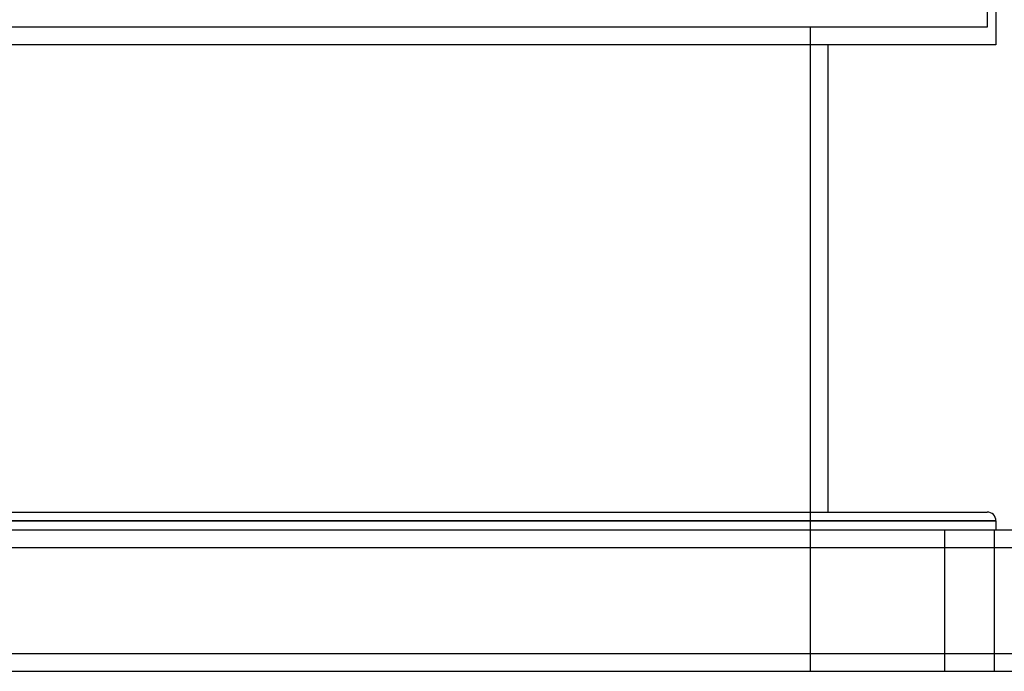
# Model space of a CAD drawing. Header units: millimetres. Extents: x -448 to 448, y -205 to 205.
# Tile 5 of 11: x 27 to 305, y -205 to -21. Entities that reach past the tile are written whole.
import ezdxf

# ---------------------------------------------------------------- set-up
doc = ezdxf.new("R2010")
doc.units = ezdxf.units.MM
doc.layers.add('HIDDEN', color=7, linetype='Continuous')
doc.layers.add('THICK', color=7, linetype='Continuous')

msp = doc.modelspace()

# ---------------------------------------------------------------- linework, layer by layer
at = {"layer": 'HIDDEN'}
for p, q in [((300, -0.93), (300, -23)), ((300, -23), (0, -23)), ((250, -23), (250, -205)), ((302.5, -162.5), (0, -162.5)), ((288, -165), (288, -205)), ((288, -165), (288, -205)), ((302, -165), (302, -205)), ((302, -165), (302, -205)), ((-350, -170), (350, -170)), ((-350, -200), (350, -200))]:
    msp.add_line(p, q, dxfattribs=at)
at = {"layer": 'THICK'}
for p, q in [((302.5, -0.9), (302.5, -28)), ((302.5, -28), (0, -28)), ((255, -28), (255, -160)), ((0, -160), (300, -160)), ((0, -162.5), (302.5, -162.5)), ((302.5, -162.5), (302.5, -165)), ((-350, -165), (350, -165)), ((-350, -170), (350, -170)), ((-350, -200), (350, -200)), ((-350, -205), (350, -205))]:
    msp.add_line(p, q, dxfattribs=at)
msp.add_arc((300, -162.5), 2.5, 0, 90, dxfattribs=at)

doc.saveas('drawing.dxf')
